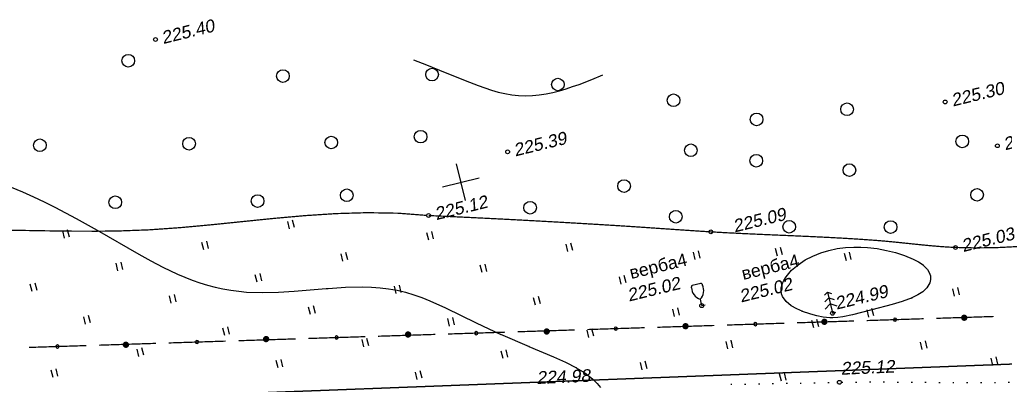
# Model space of a CAD drawing. Header units: millimetres. Extents: x -10 to 1169, y 1 to 1686.
# Tile 132 of 224: x 767 to 845, y 841 to 869. Entities that reach past the tile are written whole.
import ezdxf

# ---------------------------------------------------------------- set-up
doc = ezdxf.new("R2010")
doc.units = ezdxf.units.MM
doc.linetypes.add('ADOT1', pattern=[1, 0, -1])
doc.linetypes.add('AHIDDEN1', pattern=[2, 0.5, -1.5])
for name, color, linetype in [('CONTURS', 7, 'Continuous'), ('COORDS', 7, 'Continuous'), ('IZOLINES', 32, 'Continuous'), ('PDIGIT', 170, 'Continuous'), ('PICKETS', 7, 'Continuous'), ('УЧАСТКИ', 7, 'Continuous')]:
    doc.layers.add(name, color=color, linetype=linetype)
doc.styles.get("Standard").update_dxf_attribs({"font": 'arial.ttf'})

# ---------------------------------------------------------------- blocks, each defined once
blk = doc.blocks.new('401')
at = {"layer": 'CONTURS'}
for p, q in [((0, 0), (0, 1.2)), ((0.8, 0), (0.8, 1.2))]:
    blk.add_line(p, q, dxfattribs=at)
blk = doc.blocks.new('107_1')
at = {"layer": 'CONTURS', "color": 7, "linetype": 'Continuous', "const_width": 0.5}
blk.add_lwpolyline([(-0.25, 0, 1), (0.25, 0, 1)], format="xyb", close=True, dxfattribs=at)
blk = doc.blocks.new('133')
at = {"layer": 'CONTURS', "color": 7, "linetype": 'Continuous', "const_width": 0.2}
for points in [[(-11, 0), (-2, 0)], [(0, 0), (9, 0)]]:
    blk.add_lwpolyline(points, dxfattribs=at)
at = {"layer": 'CONTURS', "color": 7, "linetype": 'Continuous', "const_width": 0.5}
blk.add_lwpolyline([(-6.79, 0, 1), (-6.29, 0, 1)], format="xyb", close=True, dxfattribs=at)
blk = doc.blocks.new('390_2')
at = {"layer": 'CONTURS', "color": 7}
for p, q in [((0.7, 3.47), (-0.69, 3.47)), ((0, 1.06), (0, 0.03)), ((0.02, 0), (0.58, 0))]:
    blk.add_line(p, q, dxfattribs=at)
at = {"layer": 'CONTURS', "color": 7, "linetype": 'Continuous'}
for centre, radius, start, end in [((1.01, 2.72), 1.95, 167.2459, 239.376), ((-19.94, 7.46), 19.52, 347.2459, 347.6983), ((-0.65, 3.26), 0.22, 101.9408, 167.6983), ((-0.69, 3.45), 0.0195, 90, 101.9408), ((-1.01, 2.72), 1.95, 300.624, 12.7541), ((0.65, 3.26), 0.22, 12.3017, 76.9673), ((19.94, 7.46), 19.52, 192.3017, 192.7541)]:
    blk.add_arc(centre, radius, start, end, dxfattribs=at)
blk = doc.blocks.new('372')
at = {"layer": 'CONTURS'}
blk.add_circle((0, 0), 1, dxfattribs=at)
blk = doc.blocks.new('390_5')
at = {"layer": 'CONTURS', "color": 7}
for p, q in [((0, 3.4), (-0.57, 3.03)), ((0, 3.4), (0, 0.01)), ((0, 3.4), (0.58, 3.03)), ((0, 2.48), (-0.76, 2)), ((0, 2.48), (0.77, 2)), ((-0.96, 0.88), (0, 1.51)), ((0.97, 0.88), (0, 1.51)), ((0, 0), (0.53, 0))]:
    blk.add_line(p, q, dxfattribs=at)

msp = doc.modelspace()

# ---------------------------------------------------------------- linework, layer by layer
at = {"layer": 'CONTURS', "linetype": 'AHIDDEN1', "const_width": 0.1, "flags": 128}
for points in [[(823.2721, 852.50886), (824.44518, 852.4497), (825.75774, 852.38952), (827.0705, 852.33265), (828.38329, 852.2764), (829.69592, 852.21809), (831.0082, 852.15502), (832.31997, 852.08452), (833.63103, 852.00389), (834.94121, 851.91045), (835.56868, 851.85816), (836.19595, 851.7993), (836.82306, 851.73603), (837.45006, 851.67054), (838.07698, 851.605), (838.70385, 851.54158), (839.33071, 851.48245), (839.95761, 851.42979), (840.58458, 851.38578), (841.21166, 851.35258), (842.92829, 851.31591), (844.64573, 851.34695), (846.36369, 851.43512), (848.08189, 851.56983), (849.80005, 851.74051), (851.51788, 851.93656), (853.23511, 852.14741), (854.95145, 852.36247), (856.66661, 852.57116), (858.38033, 852.7629), (859.75171, 852.91333), (861.12192, 853.07492), (862.49124, 853.24501), (863.85995, 853.42095), (865.22835, 853.60009), (866.5967, 853.77977), (867.96531, 853.95735), (869.33444, 854.13016), (870.70439, 854.29555), (872.07544, 854.45087), (872.76868, 854.50715), (873.47586, 854.5348), (874.19105, 854.54569), (874.90832, 854.55166), (875.62175, 854.56457), (876.32541, 854.59627), (877.01337, 854.6586), (877.6797, 854.76342), (878.31847, 854.92257), (878.92376, 855.14792), (879.65242, 855.55554), (880.3186, 856.08008), (880.93478, 856.69946), (881.51346, 857.39159), (882.06712, 858.13439), (882.60824, 858.90576), (883.14931, 859.68363), (883.70282, 860.44589), (884.28124, 861.17047), (884.89707, 861.83528), (885.31688, 862.25684), (885.73478, 862.68902), (886.15313, 863.12574), (886.5743, 863.5609), (887.00065, 863.98842), (887.43454, 864.40219), (887.87834, 864.79612), (888.33442, 865.16413), (888.80514, 865.50013), (889.29286, 865.79801), (890.07072, 866.16587), (890.89323, 866.44151), (891.75256, 866.64095), (892.64087, 866.78022), (893.55031, 866.87533), (894.47304, 866.94231), (895.40122, 866.99718), (896.327, 867.05595), (897.24255, 867.13464), (898.14002, 867.24928), (899.55936, 867.46845), (900.97926, 867.68393), (902.39972, 867.89573), (903.82075, 868.10384), (905.24234, 868.30828), (906.6645, 868.50904), (908.08722, 868.70611), (909.51051, 868.89951), (910.93436, 869.08922), (912.35877, 869.27525)], [(799.26083, 853.89514), (797.0184, 854.06615), (794.57131, 854.10831), (792.11592, 854.03497), (789.65393, 853.87433), (787.18704, 853.6546), (784.71695, 853.40397), (782.24537, 853.15065), (779.77399, 852.92284), (777.30454, 852.74874), (774.8387, 852.65654), (773.15696, 852.63975), (771.4747, 852.64291), (769.79208, 852.6607), (768.10924, 852.68777), (766.42634, 852.71878), (764.74352, 852.7484), (763.06093, 852.77129), (761.37872, 852.78211), (759.69704, 852.77551), (758.01605, 852.74617), (755.57249, 852.66763), (753.12958, 852.55823), (750.68734, 852.42186), (748.24579, 852.26242), (745.80496, 852.08382), (743.36488, 851.88997), (740.92556, 851.68475), (738.48703, 851.47208), (736.04932, 851.25586), (733.61245, 851.03999), (730.77842, 850.77532), (727.94676, 850.48442), (725.11692, 850.17345), (722.28832, 849.84857), (719.46042, 849.51594), (716.63263, 849.18171), (713.8044, 848.85205), (710.97517, 848.53312), (708.14438, 848.23107), (705.31145, 847.95206), (702.63652, 847.70139), (699.96095, 847.45214), (697.28471, 847.20702), (694.60776, 846.96872), (691.93006, 846.73995), (689.25156, 846.52339), (686.57222, 846.32175), (683.89201, 846.13772), (681.21088, 845.974), (678.52878, 845.83329), (676.50489, 845.71855), (674.47544, 845.57775), (672.4426, 845.42612), (670.40855, 845.27889), (668.37545, 845.1513), (666.34549, 845.05858), (664.32082, 845.01595), (662.30363, 845.03866), (660.29609, 845.14193), (658.30037, 845.341), (656.69788, 845.60438), (655.10495, 845.96925), (653.51938, 846.40899), (651.93897, 846.89699), (650.36148, 847.40661), (648.78473, 847.91125), (647.2065, 848.38428), (645.62458, 848.79907), (644.03676, 849.12902), (642.44083, 849.34749), (640.08397, 849.45237), (637.71778, 849.34508), (635.34352, 849.07089), (632.96247, 848.67507), (630.57589, 848.20289), (628.18505, 847.69962), (625.79121, 847.21053), (623.39564, 846.78089), (620.9996, 846.45598), (618.60437, 846.28106), (616.88541, 846.2316), (615.16534, 846.20499), (613.44416, 846.20123), (611.72187, 846.22031), (609.99847, 846.26225), (608.27397, 846.32703), (606.54835, 846.41467), (604.82163, 846.52515), (603.09379, 846.65848), (601.36485, 846.81466)], [(799.45547, 853.8803), (800.94243, 853.81248), (802.42923, 853.74211), (803.91588, 853.66918), (805.40237, 853.59369), (806.88872, 853.51564), (808.37491, 853.43504), (809.86094, 853.35188), (811.34683, 853.26617), (812.83256, 853.17789), (814.31813, 853.08706), (815.0686, 853.03955), (815.81896, 852.99037), (816.56926, 852.93996), (817.3195, 852.88876), (818.06972, 852.83719), (818.81995, 852.78569), (819.57021, 852.7347), (820.32052, 852.68464), (821.07091, 852.63594), (821.82141, 852.58905), (823.13302, 852.51419), (823.27212, 852.50718)]]:
    msp.add_lwpolyline(points, dxfattribs=at)
at = {"layer": 'CONTURS', "linetype": 'ADOT1', "flags": 128}
msp.add_lwpolyline([(823.39327, 840.51167), (824.73539, 840.53575), (827.15886, 840.57893), (829.58227, 840.62313), (832.0056, 840.66966), (834.00355, 840.69364), (836.0033, 840.69309), (838.00408, 840.67833), (840.00512, 840.65965), (842.00566, 840.64734), (844.00494, 840.6517), (846.00218, 840.68303), (847.99664, 840.75163), (849.98753, 840.86779), (851.97411, 841.04182), (852.61674, 841.11325), (853.25879, 841.19254), (853.90038, 841.27785), (854.54166, 841.36733), (855.18277, 841.45914), (855.82384, 841.55141), (856.46502, 841.64231), (857.10644, 841.72999), (857.74825, 841.8126), (858.39059, 841.88829), (861.24349, 842.15365), (864.10324, 842.32653), (866.96858, 842.42461), (869.83825, 842.46557), (872.711, 842.4671), (875.58557, 842.44686), (878.46071, 842.42255), (881.33517, 842.41185), (884.20767, 842.43243), (887.07698, 842.50197), (889.9838, 842.61104), (892.89014, 842.73392), (895.79607, 842.86809), (898.7017, 843.01104), (901.60711, 843.16022), (904.51239, 843.31313), (907.41764, 843.46722), (910.32294, 843.61999), (913.22839, 843.76889), (916.13407, 843.91141), (918.77143, 844.0368), (921.40881, 844.16165), (924.04622, 844.28602), (926.68365, 844.40996), (929.32109, 844.53353), (931.95855, 844.6568), (934.59603, 844.77983), (937.23351, 844.90267), (939.87099, 845.02539), (942.50848, 845.14804), (944.98734, 845.26367), (947.46618, 845.37984), (949.94501, 845.49624), (952.42384, 845.61256), (954.90269, 845.7285), (957.38157, 845.84374), (959.86049, 845.95799), (962.33947, 846.07093), (964.81852, 846.18226), (967.29765, 846.29167), (970.07251, 846.40962), (972.84762, 846.52205), (975.6229, 846.63069), (978.39828, 846.73725), (981.17367, 846.84345), (983.94898, 846.951), (986.72415, 847.06163), (989.49909, 847.17704), (992.27372, 847.29896), (995.04795, 847.4291), (997.5746, 847.55883), (1000.10073, 847.70009), (1002.6265, 847.84943), (1005.15205, 848.00343), (1007.67753, 848.15862), (1010.20309, 848.31158), (1012.72887, 848.45886), (1015.25502, 848.59701), (1017.78169, 848.7226), (1020.30902, 848.83218), (1022.64447, 848.91564), (1024.98056, 848.98307), (1027.31714, 849.03842), (1029.65404, 849.08566), (1031.99111, 849.12872), (1034.32819, 849.17156), (1036.66513, 849.21813), (1039.00177, 849.27238), (1041.33794, 849.33825), (1043.67349, 849.4197), (1046.25435, 849.52471), (1048.83494, 849.63911), (1051.41524, 849.76221), (1053.99524, 849.89331), (1056.57492, 850.03172), (1059.15427, 850.17673), (1061.73328, 850.32767), (1064.31192, 850.48383), (1066.89019, 850.64452), (1069.46807, 850.80904), (1072.37418, 851.01363), (1075.27883, 851.24643), (1078.18247, 851.49833), (1081.08551, 851.7602), (1083.98838, 852.02294), (1086.89151, 852.27741), (1089.79533, 852.5145), (1092.70026, 852.72509), (1095.60672, 852.90007), (1098.51514, 853.03031), (1100.67089, 853.1031), (1102.82795, 853.16547), (1104.98601, 853.21639), (1107.1447, 853.25478), (1109.3037, 853.27961), (1109.63646, 853.28118)], dxfattribs=at)
at = {"layer": 'COORDS', "lineweight": -2}
for p, q in [((802.36712, 855.06643), (801.65492, 857.98067)), ((800.55391, 856.16745), (803.46814, 856.87965))]:
    msp.add_line(p, q, dxfattribs=at)
at = {"layer": 'IZOLINES'}
for points in [[(798.26304, 866.21214), (799.29209, 865.81355), (800.31676, 865.40393), (802.36146, 864.57313), (803.39058, 864.17548), (803.91003, 863.99012), (804.4342, 863.8192), (804.96402, 863.66799), (805.49992, 863.54244), (806.04144, 863.44847), (806.58703, 863.39075), (807.13431, 863.37155), (807.68065, 863.39026), (808.22389, 863.444), (808.76257, 863.52863), (809.29597, 863.63973), (809.82389, 863.77317), (810.34651, 863.9253), (810.86417, 864.09301), (811.37733, 864.27367), (812.39199, 864.66511), (813.27378, 865.03339)], [(766.37795, 856.12519), (767.25642, 855.76005), (768.12541, 855.37336), (768.98541, 854.96744), (769.83707, 854.54457), (770.68114, 854.10697), (771.51854, 853.65686), (773.17751, 852.72831), (776.47336, 850.83212), (777.4378, 850.29769), (778.39916, 849.79206), (778.39243, 849.79713), (779.53787, 849.24447), (780.71097, 848.75803), (781.30914, 848.54597), (781.91496, 848.35828), (782.52785, 848.19685), (783.14683, 848.06287), (783.77069, 847.95655), (784.39813, 847.87716), (785.02791, 847.82314), (786.28932, 847.78202), (787.54997, 847.81121), (788.80823, 847.88768), (791.32088, 848.094), (791.49825, 848.10781), (791.4969, 848.10706), (792.86598, 848.19516), (794.23609, 848.22478), (794.92067, 848.20614), (795.6033, 848.1585), (796.282, 848.07697), (796.95428, 847.95796), (797.61762, 847.8002), (798.27025, 847.60539), (798.91164, 847.37798), (799.54267, 847.1242), (800.78121, 846.56423), (803.22601, 845.37553), (805.18937, 844.46297), (805.15347, 844.47541), (807.42676, 843.5048), (807.4055, 843.51273), (809.34859, 842.69604), (810.29007, 842.26743), (811.17221, 841.81368), (811.15451, 841.82284), (811.82963, 841.41263), (812.45408, 840.93595), (812.81482, 840.58289), (813.08615, 840.25069)], [(829.10557, 846.27509), (828.63466, 846.48455), (828.19006, 846.73997), (827.79797, 847.05978), (827.51321, 847.4563), (827.43082, 847.68216), (827.39656, 847.91631), (827.40767, 848.14962), (827.53234, 848.58449), (827.59932, 848.72469), (827.59495, 848.72681), (827.77862, 849.0205), (827.9901, 849.29301), (828.22507, 849.54421), (828.74378, 849.98814), (829.31043, 850.36274), (829.91111, 850.67416), (830.53681, 850.92579), (831.1806, 851.12012), (831.83675, 851.25953), (832.50038, 851.34659), (833.16736, 851.38424), (833.72122, 851.38024), (834.25063, 851.3484), (834.24447, 851.34814), (834.99198, 851.26041), (835.73115, 851.12436), (836.4596, 850.94345), (837.17367, 850.71627), (837.86496, 850.43304), (838.28632, 850.21016), (838.64317, 849.96594), (838.62855, 849.97056), (838.99791, 849.60855), (839.13827, 849.37567), (839.22986, 849.09127), (839.23476, 849.05928), (839.23485, 849.05865), (839.23485, 849.05865), (839.23485, 849.05865), (839.23485, 849.05865), (839.23485, 849.05865), (839.23485, 849.05864), (839.23485, 849.05864), (839.23236, 849.05575), (839.23973, 848.80168), (839.18456, 848.55898), (838.94977, 848.15036), (838.61473, 847.83437), (838.23124, 847.58703), (837.71146, 847.3397), (837.7824, 847.37319), (836.99772, 847.08156), (836.19558, 846.84425), (834.57853, 846.41624), (833.04495, 846.0266), (832.27517, 845.85943), (831.88918, 845.7982), (831.50204, 845.767), (831.50076, 845.76704), (831.50076, 845.76703), (831.50075, 845.76703), (831.50073, 845.76703), (831.50063, 845.76834), (831.24284, 845.77035), (830.73256, 845.82636), (830.23006, 845.92658), (829.73568, 846.05881), (829.00591, 846.31614)]]:
    msp.add_lwpolyline(points, dxfattribs=at)
at = {"layer": 'PICKETS', "color": 7, "lineweight": -2}
for centre in [(777.8024, 867.83171), (840.39707, 862.87871), (844.5339, 859.40961), (805.71737, 858.92715), (799.45547, 853.8803), (821.82141, 852.58905), (841.21166, 851.35258), (821.09705, 846.7409), (831.46407, 846.13742), (832.0056, 840.66966)]:
    msp.add_circle(centre, 0.15, dxfattribs=at)
at = {"layer": 'УЧАСТКИ', "color": 6, "linetype": 'Continuous', "lineweight": -2}
for p, q in [((1011.73064, 848.4621), (823.38561, 841.26972)), ((823.38563, 841.26803), (935.4925, 845.54994)), ((823.38563, 841.26803), (487.1463, 828.42797)), ((743.62721, 838.21999), (823.38565, 841.26635))]:
    msp.add_line(p, q, dxfattribs=at)

# ---------------------------------------------------------------- block references
at = {"layer": 'CONTURS', "lineweight": -2, "yscale": 0.5}
for name, p, xscale, zscale, rotation in [('372', (775.64526, 866.14211), 0.5, 0.5, 13.73311783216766), ('372', (787.90515, 864.9309), 0.5, 0.5, 13.73311783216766), ('372', (799.72855, 865.05241), 0.5, 0.5, 13.73311783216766), ('372', (809.69652, 864.26328), 0.5, 0.5, 13.73311783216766), ('372', (818.86396, 863.01589), 0.5, 0.5, 13.73311783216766), ('372', (832.62256, 862.30501), 0.5, 0.5, 13.73311783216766), ('372', (825.44678, 861.50167), 0.5, 0.5, 13.73311783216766), ('372', (768.64062, 859.44792), 0.5, 0.5, 13.73311783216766), ('372', (780.46402, 859.56942), 0.5, 0.5, 13.73311783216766), ('372', (791.73925, 859.66767), 0.5, 0.5, 13.73311783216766), ('372', (798.81286, 860.13023), 0.5, 0.5, 13.73311783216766), ('372', (841.74667, 859.75526), 0.5, 0.5, 13.73311783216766), ('372', (820.23416, 859.05429), 0.5, 0.5, 13.73311783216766), ('372', (825.42332, 858.2205), 0.5, 0.5, 13.73311783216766), ('372', (832.8052, 857.47799), 0.5, 0.5, 13.73311783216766), ('372', (792.96771, 855.4909), 0.5, 0.5, 13.73311783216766), ('372', (814.94683, 856.21209), 0.5, 0.5, 13.73311783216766), ('372', (842.9209, 855.52134), 0.5, 0.5, 13.73311783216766), ('372', (774.61887, 854.9301), 0.5, 0.5, 13.73311783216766), ('372', (785.8941, 855.02834), 0.5, 0.5, 13.73311783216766), ('372', (807.49935, 854.50276), 0.5, 0.5, 13.73311783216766), ('372', (819.04422, 853.7852), 0.5, 0.5, 13.73311783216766), ('401', (788.42611, 852.83677), 0.5, 0.5, 13.73311783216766), ('372', (828.03091, 852.98963), 0.5, 0.5, 13.73311783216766), ('372', (836.0698, 852.97016), 0.5, 0.5, 13.73311783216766), ('401', (770.5955, 852.08221), 0.5, 0.5, 13.73311783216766), ('401', (799.45684, 851.92952), 0.5, 0.5, 13.73311783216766), ('401', (781.62623, 851.17497), 0.5, 0.5, 13.73311783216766), ('401', (810.48756, 851.02228), 0.5, 0.5, 13.73311783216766), ('401', (792.65695, 850.26772), 0.5, 0.5, 13.73311783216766), ('401', (820.58727, 850.40705), 0.5, 0.5, 13.73311783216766), ('401', (827.09942, 850.67461), 0.5, 0.5, 13.73311783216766), ('401', (832.56595, 850.29124), 0.5, 0.5, 13.73311783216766), ('401', (774.82634, 849.51317), 0.5, 0.5, 13.73311783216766), ('401', (803.68768, 849.36048), 0.5, 0.5, 13.73311783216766), ('401', (785.85707, 848.60593), 0.5, 0.5, 13.73311783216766), ('401', (814.7184, 848.45323), 0.5, 0.5, 13.73311783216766), ('401', (768.02646, 847.85137), 0.5, 0.5, 13.73311783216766), ('401', (796.88779, 847.69868), 0.5, 0.5, 13.73311783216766), ('390_2', (821.09705, 846.7409), 0.5, 0.5, 13.73311783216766), ('401', (779.05718, 846.94413), 0.5, 0.5, 13.73311783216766), ('390_5', (831.45772, 846.15903), 0.5, 0.5, 13.73311783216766), ('401', (841.14588, 847.49788), 0.5, 0.5, 13.73311783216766), ('401', (807.91852, 846.79143), 0.5, 0.5, 13.73311783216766), ('401', (772.2573, 845.28233), 0.5, 0.5, 13.73311783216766), ('401', (790.08791, 846.03688), 0.5, 0.5, 13.73311783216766), ('401', (818.94925, 845.88419), 0.5, 0.5, 13.73311783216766), ('133', (839.7035, 845.73761), 0.5031533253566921, 0.5031533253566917, 1.834574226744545), ('401', (834.346, 845.83608), 0.5, 0.5, 13.73311783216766), ('107_1', (841.90443, 845.7855), 0.5, 0.5, 13.73311783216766), ('401', (801.11864, 845.12964), 0.5, 0.5, 13.73311783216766), ('133', (817.57612, 845.02718), 0.5031533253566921, 0.5031533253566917, 1.834574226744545), ('107_1', (819.81324, 845.11576), 0.5, 0.5, 13.73311783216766), ('133', (828.6398, 845.38324), 0.5031533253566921, 0.5031533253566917, 1.834574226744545), ('401', (829.97995, 844.97863), 0.5, 0.5, 13.73311783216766), ('107_1', (830.81976, 845.46332), 0.5, 0.5, 13.73311783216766), ('401', (783.28803, 844.37508), 0.5, 0.5, 13.73311783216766), ('107_1', (786.57301, 844.0929), 0.5, 0.5, 13.73311783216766), ('133', (795.44872, 844.31844), 0.5031533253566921, 0.5031533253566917, 1.834574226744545), ('107_1', (797.8267, 844.45638), 0.5, 0.5, 13.73311783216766), ('133', (806.51242, 844.67281), 0.5031533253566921, 0.5031533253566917, 1.834574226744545), ('107_1', (808.81245, 844.69474), 0.5, 0.5, 13.73311783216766), ('401', (812.14936, 844.22239), 0.5, 0.5, 13.73311783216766), ('133', (773.32133, 843.60969), 0.5031533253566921, 0.5031533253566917, 1.834574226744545), ('107_1', (775.45953, 843.64433), 0.5, 0.5, 13.73311783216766), ('133', (784.38502, 843.96406), 0.5031533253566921, 0.5031533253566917, 1.834574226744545), ('401', (794.31875, 843.46784), 0.5, 0.5, 13.73311783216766), ('401', (823.18007, 843.31683), 0.5, 0.5, 13.73311783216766), ('401', (823.18009, 843.31515), 0.5, 0.5, 13.73311783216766), ('401', (838.57684, 843.26704), 0.5, 0.5, 13.73311783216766), ('401', (776.48814, 842.71329), 0.5, 0.5, 13.73311783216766), ('401', (805.34948, 842.56059), 0.5, 0.5, 13.73311783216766), ('401', (787.51887, 841.80604), 0.5, 0.5, 13.73311783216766), ('401', (816.3802, 841.65335), 0.5, 0.5, 13.73311783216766), ('401', (844.17691, 842.00031), 0.5, 0.5, 13.73311783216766), ('401', (769.68826, 841.05149), 0.5, 0.5, 13.73311783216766), ('401', (798.54959, 840.8988), 0.5, 0.5, 13.73311783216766), ('401', (827.41091, 840.74779), 0.5, 0.5, 13.73311783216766)]:
    msp.add_blockref(name, p, dxfattribs=dict(at, xscale=xscale, zscale=zscale, rotation=rotation))

# ---------------------------------------------------------------- texts
at = {"layer": 'CONTURS', "lineweight": -2}
for p in [(815.50835, 848.844), (824.39113, 848.77181)]:
    msp.add_text('верба4', height=1, rotation=13.7331178, dxfattribs=at).set_placement(p)
at = {"layer": 'PDIGIT', "color": 7, "lineweight": -2, "oblique": 10}
for s, rotation, p in [('225.40', 13.7331178, (778.4068, 867.4647)), ('225.30', 13.7331178, (841.00148, 862.5117)), ('225.28', 13.7331178, (845.1383, 859.04261)), ('225.39', 13.7331178, (806.32177, 858.56014)), ('225.12', 13.7331178, (800.05988, 853.51329)), ('225.09', 13.7331178, (823.70768, 852.537)), ('225.03', 13.7331178, (841.81606, 850.98557)), ('225.02', 13.7331178, (815.32901, 847.06126)), ('225.02', 13.7331178, (824.2118, 846.98908)), ('224.99', 13.7331178, (831.78941, 846.42154)), ('225.12', 2.3800122, (832.13481, 841.26552)), ('224.98', 2.3800122, (808.0148, 840.53397))]:
    msp.add_text(s, height=1, rotation=rotation, dxfattribs=at).set_placement(p)

doc.saveas('drawing.dxf')
